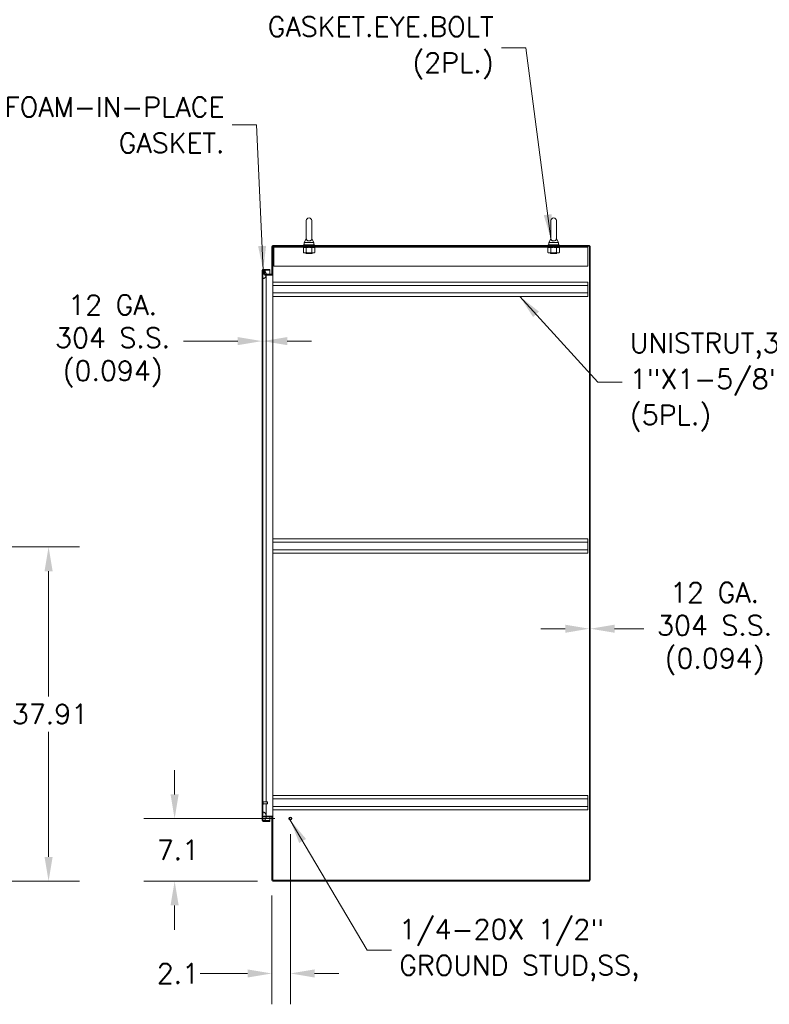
# Model space of a CAD drawing. Header units: inches. Extents: x 4 to 472, y 10 to 298.
# Tile 30 of 50: x 230 to 315, y 127 to 238. Entities that reach past the tile are written whole.
import ezdxf

# ---------------------------------------------------------------- set-up
doc = ezdxf.new("R2010")
doc.units = ezdxf.units.IN
doc.header["$LTSCALE"] = 28
doc.header["$MEASUREMENT"] = 0
for name, color, linetype, lineweight in [('Dimension (ANSI)', 7, 'Continuous', 5), ('Hatch (ANSI)', 7, 'Continuous', 5), ('Symbol (ANSI)', 7, 'Continuous', 5), ('Visible (ANSI)', 7, 'Continuous', 5)]:
    doc.layers.add(name, color=color, linetype=linetype, lineweight=lineweight)
doc.styles.add('ROMANS', font='romans.shx')
doc.dimstyles.new('Default (ANSI)', dxfattribs={"dimscale": 28, "dimtxt": 0.08, "dimasz": 0.098425, "dimexe": 0.125, "dimexo": 0.0625, "dimgap": 0.031496, "dimtad": 0, "dimtih": 1, "dimtoh": 1, "dimrnd": 1e-08, "dimzin": 0, "dimdsep": 46, "dimtxsty": 'ROMANS', "dimcen": 0.09, "dimdle": 0.393701, "dimclrd": 256, "dimclre": 256, "dimclrt": 256, "dimadec": 0, "dimazin": 0, "dimtfac": 1.25, "dimtofl": 0, "dimtmove": 0, "dimatfit": 3, "dimfxl": 0, "dimtolj": 1, "dimtzin": 0, "dimlwd": -1, "dimlwe": -1, "dimarcsym": 0})
doc.dimstyles.new('Default (ANSI)$7', dxfattribs={"dimscale": 28, "dimtxt": 0.08, "dimasz": 0.098425, "dimexe": 0.125, "dimexo": 0.0625, "dimgap": 0.031496, "dimtad": 0, "dimtih": 1, "dimtoh": 1, "dimrnd": 1e-08, "dimzin": 0, "dimdsep": 46, "dimtxsty": 'ROMANS', "dimcen": 0.09, "dimdle": 0.393701, "dimclrd": 256, "dimclre": 256, "dimclrt": 256, "dimadec": 0, "dimazin": 0, "dimtfac": 1.25, "dimtofl": 0, "dimtmove": 0, "dimatfit": 3, "dimfxl": 0, "dimtolj": 1, "dimtzin": 0, "dimlwd": -1, "dimlwe": -1, "dimarcsym": 0})

# ---------------------------------------------------------------- blocks, each defined once
blk = doc.blocks.new('*D8')
at = {"layer": 'Defpoints', "color": 0}
for p in [(212.74, 178.39), (215.61, 140.47), (233.47, 140.47)]:
    blk.add_point(p, dxfattribs=at)
at = {"layer": 'Dimension (ANSI)'}
for p, q in [((214.49, 178.39), (236.97, 178.39)), ((233.47, 175.63), (233.47, 161.43)), ((233.47, 143.23), (233.47, 157.43)), ((217.36, 140.47), (236.97, 140.47))]:
    blk.add_line(p, q, dxfattribs=at)
for points in [[(233.01, 175.63), (233.93, 175.63), (233.47, 178.39)], [(233.01, 143.23), (233.93, 143.23), (233.47, 140.47)]]:
    blk.add_solid(points, dxfattribs=at)
at = {"layer": 'Dimension (ANSI)', "insert": (229.31, 160.55), "char_height": 2.24, "attachment_point": 1, "style": 'ROMANS'}
blk.add_mtext('\\A1;37.91', dxfattribs=at)
blk = doc.blocks.new('*D25')
at = {"layer": 'Defpoints', "color": 0}
for p in [(294.93, 169.11), (294.83, 140.57), (294.93, 140.57)]:
    blk.add_point(p, dxfattribs=at)
at = {"layer": 'Dimension (ANSI)'}
for p, q in [((292.08, 169.11), (289.32, 169.11)), ((297.68, 169.11), (301, 169.11))]:
    blk.add_line(p, q, dxfattribs=at)
for points in [[(292.08, 169.57), (292.08, 168.65), (294.83, 169.11)], [(297.68, 169.57), (297.68, 168.65), (294.93, 169.11)]]:
    blk.add_solid(points, dxfattribs=at)
at = {"layer": 'Dimension (ANSI)', "insert": (309.03, 169.11), "char_height": 2.24, "attachment_point": 5, "style": 'ROMANS'}
blk.add_mtext('\\A1;12 GA.\\P304 S.S.\\P(0.094)', dxfattribs=at)
blk = doc.blocks.new('*D26')
at = {"layer": 'Defpoints', "color": 0}
for p in [(257.7, 201.74), (257.79, 201.74), (257.79, 201.74)]:
    blk.add_point(p, dxfattribs=at)
at = {"layer": 'Dimension (ANSI)'}
for p, q in [((254.94, 201.74), (248.77, 201.74)), ((260.55, 201.74), (263.31, 201.74))]:
    blk.add_line(p, q, dxfattribs=at)
for points in [[(254.94, 202.2), (254.94, 201.28), (257.7, 201.74)], [(260.55, 202.2), (260.55, 201.28), (257.79, 201.74)]]:
    blk.add_solid(points, dxfattribs=at)
at = {"layer": 'Dimension (ANSI)', "insert": (240.74, 201.74), "char_height": 2.24, "attachment_point": 5, "style": 'ROMANS'}
blk.add_mtext('\\A1;12 GA.\\P304 S.S.\\P(0.094)', dxfattribs=at)
blk = doc.blocks.new('*D32')
at = {"layer": 'Defpoints', "color": 0}
for p in [(260.9, 147.57), (258.8, 140.6), (258.8, 130)]:
    blk.add_point(p, dxfattribs=at)
at = {"layer": 'Dimension (ANSI)'}
for p, q in [((260.9, 145.82), (260.9, 126.5)), ((258.8, 138.85), (258.8, 126.5)), ((256.05, 130), (250.68, 130)), ((263.65, 130), (266.41, 130))]:
    blk.add_line(p, q, dxfattribs=at)
for points in [[(256.05, 130.46), (256.05, 129.54), (258.8, 130)], [(263.65, 130.46), (263.65, 129.54), (260.9, 130)]]:
    blk.add_solid(points, dxfattribs=at)
at = {"layer": 'Dimension (ANSI)', "insert": (245.75, 131.12), "char_height": 2.24, "attachment_point": 1, "style": 'ROMANS'}
blk.add_mtext('\\A1;2.1', dxfattribs=at)
blk = doc.blocks.new('*D33')
at = {"layer": 'Defpoints', "color": 0}
for p in [(260.9, 147.57), (247.77, 140.47), (258.93, 140.47)]:
    blk.add_point(p, dxfattribs=at)
at = {"layer": 'Dimension (ANSI)'}
for p, q in [((247.77, 150.32), (247.77, 153.08)), ((259.15, 147.57), (244.27, 147.57)), ((257.18, 140.47), (244.27, 140.47)), ((247.77, 137.72), (247.77, 134.96))]:
    blk.add_line(p, q, dxfattribs=at)
for points in [[(247.31, 150.32), (248.23, 150.32), (247.77, 147.57)], [(247.31, 137.72), (248.23, 137.72), (247.77, 140.47)]]:
    blk.add_solid(points, dxfattribs=at)
at = {"layer": 'Dimension (ANSI)', "insert": (245.75, 145.14), "char_height": 2.24, "attachment_point": 1, "style": 'ROMANS'}
blk.add_mtext('\\A1;7.1', dxfattribs=at)

msp = doc.modelspace()

# ---------------------------------------------------------------- hatches: boundary and pattern name
at = {"layer": 'Hatch (ANSI)'}
h = msp.add_hatch(dxfattribs=at)
h.set_pattern_fill('ANSI31', color=256, scale=28, style=0)
h.paths.add_polyline_path([(294.9265, 212.5058), (294.8328, 212.5058), (294.8328, 140.5682), (294.9265, 140.5682)])
h = msp.add_hatch(dxfattribs=at)
h.set_pattern_fill('ANSI31', color=256, scale=28, angle=75, style=0)
edge = h.paths.add_edge_path()
edge.add_line((257.8246, 209.7889), (257.8623, 209.7889))
edge.add_line((257.8623, 209.7889), (257.9184, 209.7889))
edge.add_line((257.9184, 209.7889), (258.5747, 209.7889))
edge.add_line((258.5747, 209.7889), (258.5747, 209.8826))
edge.add_line((258.5747, 209.8826), (257.8246, 209.8826))
edge.add_ellipse((257.8246, 209.7577), major_axis=(0, 0.1249), ratio=1, start_angle=0, end_angle=90)
edge.add_line((257.6997, 209.7577), (257.6997, 147.3826))
edge.add_ellipse((257.8246, 147.3826), major_axis=(-0.125, 0), ratio=1, start_angle=0, end_angle=90)
edge.add_line((257.8246, 147.2576), (258.5747, 147.2576))
edge.add_line((258.5747, 147.2576), (258.5747, 147.3513))
edge.add_line((258.5747, 147.3513), (257.9181, 147.3513))
edge.add_line((257.9181, 147.3513), (257.8626, 147.3513))
edge.add_line((257.8626, 147.3513), (257.8246, 147.3513))
edge.add_ellipse((257.8246, 147.3826), major_axis=(0, -0.0312), ratio=1, start_angle=270, end_angle=360, ccw=False)
edge.add_line((257.7934, 147.3826), (257.7934, 147.4452))
edge.add_line((257.7934, 147.4452), (257.7934, 148.1952))
edge.add_line((257.7934, 148.1952), (257.7934, 208.9452))
edge.add_line((257.7934, 208.9452), (257.7934, 209.6952))
edge.add_line((257.7934, 209.6952), (257.7934, 209.7577))
edge.add_ellipse((257.8246, 209.7577), major_axis=(-0.0312, 0), ratio=1, start_angle=270, end_angle=360, ccw=False)
h = msp.add_hatch(dxfattribs=at)
h.set_pattern_fill('ANSI31', color=256, scale=28, style=0)
edge = h.paths.add_edge_path()
edge.add_spline(control_points=[(258.1681, 147.8495), (258.166, 147.9068), (258.155, 147.9632), (258.1138, 148.0809), (258.0823, 148.1362), (258.0225, 148.2149), (257.9937, 148.2438), (257.9514, 148.274), (257.9352, 148.2834), (257.9184, 148.2889)], knot_values=[-0.99581467, -0.99581467, -0.99581467, -0.99581467, -0.71975792, -0.71975792, -0.39552384, -0.39552384, -0.13477068, -0.13477068, 0, 0, 0, 0], degree=3, periodic=0)
edge.add_spline(control_points=[(257.9184, 148.2889), (257.9116, 148.2911), (257.9047, 148.2928), (257.8912, 148.2943), (257.8847, 148.2942), (257.869, 148.292), (257.8603, 148.2889), (257.8418, 148.2779), (257.833, 148.2692), (257.8142, 148.2446), (257.8033, 148.2239), (257.7934, 148.1952)], knot_values=[-0.66474161, -0.66474161, -0.66474161, -0.66474161, -0.57741441, -0.57741441, -0.49716126, -0.49716126, -0.38165516, -0.38165516, -0.23171884, -0.23171884, 0, 0, 0, 0], degree=3, periodic=0)
edge.add_line((257.7934, 148.1952), (257.7934, 147.4452))
edge.add_spline(control_points=[(257.7934, 147.4452), (257.7986, 147.4304), (257.805, 147.4153), (257.8189, 147.3904), (257.8264, 147.3794), (257.8423, 147.3632), (257.8502, 147.3571), (257.8602, 147.3523), (257.8614, 147.3518), (257.8626, 147.3513)], knot_values=[-0.44890583, -0.44890583, -0.44890583, -0.44890583, -0.32901514, -0.32901514, -0.23109884, -0.23109884, -0.15593989, -0.15593989, -0.14619047, -0.14619047, -0.14619047, -0.14619047], degree=3, periodic=0)
edge.add_spline(control_points=[(257.8626, 147.3513), (257.8698, 147.3483), (257.8774, 147.3466), (257.8964, 147.3456), (257.9075, 147.3477), (257.9181, 147.3513)], knot_values=[-0.14619047, -0.14619047, -0.14619047, -0.14619047, -0.08592304, -0.08592304, -0.00077961, -0.00077961, -0.00077961, -0.00077961], degree=3, periodic=0)
edge.add_spline(control_points=[(257.9181, 147.3513), (257.9182, 147.3513), (257.9183, 147.3514), (257.9184, 147.3514)], knot_values=[-0.00077961, -0.00077961, -0.00077961, -0.00077961, 0, 0, 0, 0], degree=3, periodic=0)
edge.add_spline(control_points=[(257.9184, 147.3514), (257.9373, 147.358), (257.9554, 147.3698), (257.9911, 147.3987), (258.0099, 147.4186), (258.0623, 147.4826), (258.0988, 147.5421), (258.14, 147.647), (258.1559, 147.6963), (258.1636, 147.7558)], knot_values=[-2.39142184, -2.39142184, -2.39142184, -2.39142184, -2.05584565, -2.05584565, -1.62314239, -1.62314239, -0.67621084, -0.67621084, -0.17207965, -0.17207965, -0.17207965, -0.17207965], degree=3, periodic=0)
edge.add_line((258.1636, 147.7558), (257.8952, 147.7558))
edge.add_line((257.8952, 147.7558), (257.8952, 147.8495))
edge.add_line((257.8952, 147.8495), (258.1681, 147.8495))
edge = h.paths.add_edge_path()
edge.add_spline(control_points=[(257.9184, 208.8514), (257.938, 208.8579), (257.9569, 208.8696), (257.9943, 208.8982), (258.0139, 208.9179), (258.0688, 208.9823), (258.1055, 209.0412), (258.1432, 209.1416), (258.1548, 209.18), (258.1617, 209.2245)], knot_values=[-2.2571609, -2.2571609, -2.2571609, -2.2571609, -1.94215548, -1.94215548, -1.53828383, -1.53828383, -0.66024813, -0.66024813, -0.26207432, -0.26207432, -0.26207432, -0.26207432], degree=3, periodic=0)
edge.add_line((258.1617, 209.2245), (258.0201, 209.2245))
edge.add_ellipse((258.0201, 209.3494), major_axis=(-0.1249, 0), ratio=1, start_angle=0, end_angle=90, ccw=False)
edge.add_line((257.8952, 209.3494), (257.8952, 209.7245))
edge.add_line((257.8952, 209.7245), (257.9889, 209.7245))
edge.add_line((257.9889, 209.7245), (257.9889, 209.3494))
edge.add_ellipse((258.0201, 209.3494), major_axis=(-0.0312, 0), ratio=1, start_angle=0, end_angle=90)
edge.add_line((258.0201, 209.3182), (258.1684, 209.3182))
edge.add_spline(control_points=[(258.1684, 209.3182), (258.1684, 209.3188), (258.1684, 209.3195), (258.1684, 209.3202)], knot_values=[-0.00502394, -0.00502394, -0.00502394, -0.00502394, 0, 0, 0, 0], degree=3, periodic=0)
edge.add_spline(control_points=[(258.1684, 209.3202), (258.1672, 209.3892), (258.1532, 209.457), (258.1047, 209.5856), (258.0719, 209.6419), (258.0149, 209.7174), (257.9885, 209.7453), (257.9489, 209.7746), (257.934, 209.7835), (257.9184, 209.7889)], knot_values=[-1.04833024, -1.04833024, -1.04833024, -1.04833024, -0.71200089, -0.71200089, -0.37515008, -0.37515008, -0.12577875, -0.12577875, 0, 0, 0, 0], degree=3, periodic=0)
edge.add_spline(control_points=[(257.9184, 209.7889), (257.9119, 209.7911), (257.9053, 209.7928), (257.8923, 209.7944), (257.886, 209.7944), (257.8737, 209.7928), (257.8679, 209.7912), (257.8623, 209.7889)], knot_values=[-0.4962532, -0.4962532, -0.4962532, -0.4962532, -0.43721951, -0.43721951, -0.38256427, -0.38256427, -0.32963617, -0.32963617, -0.32963617, -0.32963617], degree=3, periodic=0)
edge.add_spline(control_points=[(257.8623, 209.7889), (257.8595, 209.7877), (257.8567, 209.7863), (257.8433, 209.7786), (257.8343, 209.7699), (257.8128, 209.7425), (257.8019, 209.7194), (257.7934, 209.6952)], knot_values=[-0.32963617, -0.32963617, -0.32963617, -0.32963617, -0.30224527, -0.30224527, -0.19591897, -0.19591897, 0, 0, 0, 0], degree=3, periodic=0)
edge.add_line((257.7934, 209.6952), (257.7934, 208.9452))
edge.add_spline(control_points=[(257.7934, 208.9452), (257.7984, 208.9306), (257.8044, 208.9158), (257.8178, 208.8912), (257.8251, 208.8804), (257.8406, 208.8641), (257.8483, 208.858), (257.8655, 208.8494), (257.8744, 208.8471), (257.8955, 208.8457), (257.9072, 208.8477), (257.9184, 208.8514)], knot_values=[-0.44947527, -0.44947527, -0.44947527, -0.44947527, -0.33212313, -0.33212313, -0.23597471, -0.23597471, -0.16082872, -0.16082872, -0.08966395, -0.08966395, 0, 0, 0, 0], degree=3, periodic=0)

# ---------------------------------------------------------------- linework, layer by layer
at = {"layer": 'Visible (ANSI)'}
for p, q in [((262.7133, 215.412), (262.7133, 213.352)), ((263.3333, 213.352), (263.3333, 215.412)), ((290.4603, 215.412), (290.4603, 213.352)), ((291.0803, 213.352), (291.0803, 215.412)), ((258.8015, 212.4745), (258.8015, 209.3494)), ((258.8952, 209.3494), (258.8952, 212.4745)), ((294.8328, 212.5995), (258.9264, 212.5995)), ((294.8328, 212.5058), (258.9264, 212.5058)), ((259.0187, 212.3808), (259.0187, 212.5058)), ((259.0187, 212.3808), (294.6437, 212.3808)), ((259.0187, 212.3808), (259.0187, 212.3652)), ((259.0187, 212.3652), (259.0187, 210.2558)), ((262.4608, 212.3808), (262.3737, 212.3306)), ((262.3737, 212.3306), (262.3737, 211.79)), ((263.6483, 212.662), (262.3983, 212.662)), ((262.3983, 212.662), (262.3983, 212.5995)), ((262.7133, 213.352), (262.4633, 212.912)), ((262.4633, 212.912), (263.5833, 212.912)), ((262.4633, 212.912), (262.4633, 212.662)), ((262.6985, 212.3306), (262.6985, 211.79)), ((263.3333, 213.352), (263.5833, 212.912)), ((263.348, 212.3306), (263.348, 211.79)), ((263.5833, 212.912), (263.5833, 212.662)), ((263.5858, 212.3808), (263.6728, 212.3306)), ((263.6483, 212.662), (263.6483, 212.5995)), ((263.6728, 212.3306), (263.6728, 211.79)), ((290.2078, 212.3808), (290.1207, 212.3306)), ((290.1207, 212.3306), (290.1207, 211.79)), ((291.3953, 212.662), (290.1453, 212.662)), ((290.1453, 212.662), (290.1453, 212.5995)), ((290.4603, 213.352), (290.2103, 212.912)), ((290.2103, 212.912), (291.3303, 212.912)), ((290.2103, 212.912), (290.2103, 212.662)), ((290.4455, 212.3306), (290.4455, 211.79)), ((291.0803, 213.352), (291.3303, 212.912)), ((291.095, 212.3306), (291.095, 211.79)), ((291.3303, 212.912), (291.3303, 212.662)), ((291.3328, 212.3808), (291.4198, 212.3306)), ((291.3953, 212.662), (291.3953, 212.5995)), ((291.4198, 212.3306), (291.4198, 211.79)), ((294.6437, 212.3808), (294.6437, 212.5058)), ((294.6437, 212.3808), (294.6437, 212.3652)), ((294.6437, 210.2558), (294.6437, 212.3652)), ((294.8328, 212.5058), (294.8328, 212.5995)), ((294.9265, 212.5058), (294.8328, 212.5058)), ((294.8328, 212.5058), (294.8328, 140.5682)), ((294.9265, 140.5682), (294.9265, 212.5058)), ((262.4608, 211.7398), (262.3737, 211.79)), ((262.4608, 211.7398), (262.5361, 211.7398)), ((262.5361, 211.7398), (263.0233, 211.7398)), ((262.6483, 211.7398), (262.6483, 211.7357)), ((263.3983, 211.7357), (262.6483, 211.7357)), ((262.7083, 211.7045), (262.6483, 211.7357)), ((262.7083, 211.6795), (262.6747, 211.662)), ((263.3718, 211.662), (262.6747, 211.662)), ((263.0233, 211.7398), (263.5104, 211.7398)), ((263.3382, 211.7045), (263.3983, 211.7357)), ((263.3382, 211.6795), (263.3718, 211.662)), ((263.3983, 211.7398), (263.3983, 211.7357)), ((263.5104, 211.7398), (263.5858, 211.7398)), ((263.5858, 211.7398), (263.6728, 211.79)), ((290.2078, 211.7398), (290.1207, 211.79)), ((290.2078, 211.7398), (290.2831, 211.7398)), ((290.2831, 211.7398), (290.7703, 211.7398)), ((290.3953, 211.7398), (290.3953, 211.7357)), ((291.1453, 211.7357), (290.3953, 211.7357)), ((290.4553, 211.7045), (290.3953, 211.7357)), ((290.4553, 211.6795), (290.4217, 211.662)), ((291.1188, 211.662), (290.4217, 211.662)), ((290.7703, 211.7398), (291.2574, 211.7398)), ((291.0852, 211.7045), (291.1453, 211.7357)), ((291.0852, 211.6795), (291.1188, 211.662)), ((291.1453, 211.7398), (291.1453, 211.7357)), ((291.2574, 211.7398), (291.3328, 211.7398)), ((291.3328, 211.7398), (291.4198, 211.79)), ((259.0187, 210.2558), (294.6437, 210.2558)), ((257.6997, 209.7577), (257.6997, 147.3826)), ((257.7934, 147.3826), (257.7934, 209.7577)), ((257.7934, 209.6952), (257.7934, 208.9452)), ((258.5747, 209.8826), (257.8246, 209.8826)), ((257.8246, 209.7889), (258.5747, 209.7889)), ((257.8246, 209.7779), (257.844, 209.7779)), ((257.9889, 209.7245), (257.8952, 209.7245)), ((257.8952, 209.7245), (257.8952, 209.3494)), ((257.9422, 209.7779), (258.5747, 209.7779)), ((257.9889, 209.7245), (257.9889, 209.3494)), ((258.0201, 209.3182), (258.7702, 209.3182)), ((258.7702, 209.2245), (258.0201, 209.2245)), ((258.1684, 209.2245), (258.1684, 208.8202)), ((258.5747, 209.7889), (258.5747, 209.8826)), ((258.5747, 209.3182), (258.5747, 209.7779)), ((258.8952, 209.2245), (258.7702, 209.2245)), ((258.8015, 209.3494), (258.8952, 209.3494)), ((258.8952, 209.3494), (258.8952, 209.2247)), ((258.8952, 209.2247), (258.9266, 209.2247)), ((258.8952, 209.2245), (258.8952, 147.8495)), ((258.8952, 209.2245), (258.9264, 209.2245)), ((258.9266, 209.2245), (258.9264, 209.2245)), ((258.9266, 209.2247), (258.9266, 209.2245)), ((258.1684, 208.8202), (258.1684, 149.4763)), ((294.6452, 208.4395), (258.8952, 208.4395)), ((294.6452, 208.0545), (258.8952, 208.0545)), ((294.6452, 208.4395), (294.6452, 208.0545)), ((294.6452, 207.1995), (294.6452, 208.0545)), ((294.6452, 207.1995), (258.8952, 207.1995)), ((294.6452, 206.8145), (258.8952, 206.8145)), ((294.6452, 207.1995), (294.6452, 206.8145)), ((294.6452, 179.3145), (258.8952, 179.3145)), ((294.6452, 178.9295), (258.8952, 178.9295)), ((294.6452, 179.3145), (294.6452, 178.9295)), ((294.6452, 178.0745), (294.6452, 178.9295)), ((294.6452, 178.0745), (258.8952, 178.0745)), ((294.6452, 177.6895), (258.8952, 177.6895)), ((294.6452, 178.0745), (294.6452, 177.6895)), ((294.6452, 150.1895), (258.8952, 150.1895)), ((294.6452, 149.8045), (258.8952, 149.8045)), ((294.6452, 150.1895), (294.6452, 149.8045)), ((294.6452, 148.9495), (294.6452, 149.8045)), ((257.8079, 149.5198), (257.8014, 149.5198)), ((257.8079, 149.1828), (257.8014, 149.1828)), ((257.8159, 149.5118), (257.8159, 149.1908)), ((258.2777, 149.4763), (257.8159, 149.4763)), ((258.2777, 149.2263), (257.8159, 149.2263)), ((258.1684, 149.2263), (258.1684, 148.3202)), ((258.2777, 149.2263), (258.2777, 149.4763)), ((258.2934, 149.4606), (258.2777, 149.4763)), ((258.2934, 149.242), (258.2777, 149.2263)), ((258.2934, 149.4606), (258.2934, 149.242)), ((294.6452, 148.9495), (258.8952, 148.9495)), ((294.6452, 148.9495), (294.6452, 148.5645)), ((257.7934, 148.1952), (257.7934, 147.4452)), ((257.8952, 147.8495), (258.7702, 147.8495)), ((257.8952, 147.7558), (257.8952, 147.8495)), ((258.7702, 147.7558), (257.8952, 147.7558)), ((258.1684, 148.3202), (258.1684, 147.8495)), ((258.5747, 147.3624), (258.5747, 147.7558)), ((258.7702, 147.8495), (258.8952, 147.8495)), ((258.8952, 147.7245), (258.8015, 147.7245)), ((258.8015, 147.7245), (258.8015, 140.5994)), ((294.6452, 148.5645), (258.8952, 148.5645)), ((258.8952, 147.8495), (258.9264, 147.8495)), ((258.9266, 147.8493), (258.8952, 147.8493)), ((258.8952, 147.8493), (258.8952, 147.7245)), ((258.8952, 147.7245), (258.8952, 140.5994)), ((258.9264, 147.8495), (258.9266, 147.8495)), ((258.9266, 147.8495), (258.9266, 147.8493)), ((257.8246, 147.3624), (257.8441, 147.3624)), ((258.5747, 147.3513), (257.8246, 147.3513)), ((257.8246, 147.2576), (258.5747, 147.2576)), ((257.9421, 147.3624), (258.5747, 147.3624)), ((258.5747, 147.2576), (258.5747, 147.3513)), ((294.8328, 140.5682), (258.9264, 140.5682)), ((294.8328, 140.4745), (258.9264, 140.4745)), ((294.8328, 140.5682), (294.9265, 140.5682)), ((294.8328, 140.4745), (294.8328, 140.5682))]:
    msp.add_line(p, q, dxfattribs=at)
for radius in [0.1685, 0.125, 0.1093]:
    msp.add_circle((260.8952, 147.5682), radius, dxfattribs=at)
for centre, radius, start, end in [((263.0233, 215.412), 0.31, 0, 180), ((290.7703, 215.412), 0.31, 0, 180), ((258.9264, 212.4745), 0.125, 90, 180), ((258.9264, 212.4745), 0.0313, 90, 180), ((262.7018, 211.692), 0.0141, 297.5, 62.5), ((263.3447, 211.692), 0.0141, 117.5, 242.5), ((290.4488, 211.692), 0.0141, 297.5, 62.5), ((291.0917, 211.692), 0.0141, 117.5, 242.5), ((257.8246, 209.7577), 0.1249, 90, 180), ((257.8246, 209.7577), 0.0312, 90, 180), ((258.0201, 209.3494), 0.1249, 180, 270), ((258.0201, 209.3494), 0.0312, 180, 270), ((258.7702, 209.3494), 0.125, 270, 0), ((258.7702, 209.3494), 0.0313, 270, 0), ((257.8014, 149.5118), 0.008, 90, 180), ((257.8014, 149.1908), 0.008, 180, 270), ((257.8079, 149.5118), 0.008, 0, 90), ((257.8079, 149.1908), 0.008, 270, 0), ((258.7702, 147.7245), 0.1249, 0, 90), ((258.7702, 147.7245), 0.0312, 0, 90), ((257.8246, 147.3826), 0.125, 180, 270), ((257.8246, 147.3826), 0.0312, 180, 270), ((258.9264, 140.5994), 0.125, 180, 270), ((258.9264, 140.5994), 0.0313, 180, 270)]:
    msp.add_arc(centre, radius, start, end, dxfattribs=at)
for points in [[(262.5361, 212.3808), (262.4608, 212.3808), (262.3737, 212.3306)], [(262.6985, 212.3306), (262.6115, 212.3808), (262.5361, 212.3808)], [(263.0233, 212.3808), (262.8725, 212.3808), (262.6985, 212.3306)], [(263.348, 212.3306), (263.174, 212.3808), (263.0233, 212.3808)], [(263.5104, 212.3808), (263.435, 212.3808), (263.348, 212.3306)], [(263.6728, 212.3306), (263.5858, 212.3808), (263.5104, 212.3808)], [(290.2831, 212.3808), (290.2078, 212.3808), (290.1207, 212.3306)], [(290.4455, 212.3306), (290.3585, 212.3808), (290.2831, 212.3808)], [(290.7703, 212.3808), (290.6195, 212.3808), (290.4455, 212.3306)], [(291.095, 212.3306), (290.921, 212.3808), (290.7703, 212.3808)], [(291.2574, 212.3808), (291.182, 212.3808), (291.095, 212.3306)], [(291.4198, 212.3306), (291.3328, 212.3808), (291.2574, 212.3808)], [(262.3737, 211.79), (262.4608, 211.7398), (262.5361, 211.7398)], [(262.5361, 211.7398), (262.6115, 211.7398), (262.6985, 211.79)], [(262.6985, 211.79), (262.8725, 211.7398), (263.0233, 211.7398)], [(263.0233, 211.7398), (263.174, 211.7398), (263.348, 211.79)], [(263.348, 211.79), (263.435, 211.7398), (263.5104, 211.7398)], [(263.5104, 211.7398), (263.5858, 211.7398), (263.6728, 211.79)], [(290.1207, 211.79), (290.2078, 211.7398), (290.2831, 211.7398)], [(290.2831, 211.7398), (290.3585, 211.7398), (290.4455, 211.79)], [(290.4455, 211.79), (290.6195, 211.7398), (290.7703, 211.7398)], [(290.7703, 211.7398), (290.921, 211.7398), (291.095, 211.79)], [(291.095, 211.79), (291.182, 211.7398), (291.2574, 211.7398)], [(291.2574, 211.7398), (291.3328, 211.7398), (291.4198, 211.79)]]:
    msp.add_rational_spline(points, [1, 1.0379548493, 1], degree=2, dxfattribs=at)
for points, knots in [([(263.3333, 213.352), (263.3333, 213.352), (263.3334, 213.3482), (263.3322, 213.3269), (263.3299, 213.3064), (263.3117, 213.2545), (263.2932, 213.2244), (263.2419, 213.1783), (263.2142, 213.1608), (263.1527, 213.1355), (263.1211, 213.1268), (263.0558, 213.1175), (263.0234, 213.1163), (262.9601, 213.1208), (262.9303, 213.1261), (262.8728, 213.1428), (262.8462, 213.1545), (262.796, 213.1846), (262.7743, 213.2038), (262.7349, 213.2526), (262.724, 213.2813), (262.714, 213.3238), (262.7134, 213.3421), (262.7133, 213.351), (262.7133, 213.352), (262.7133, 213.352)], [0, 0, 0, 0, 0.062924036, 0.062924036, 0.149070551, 0.149070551, 0.256105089, 0.256105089, 0.336115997, 0.336115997, 0.403282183, 0.403282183, 0.465369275, 0.465369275, 0.525647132, 0.525647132, 0.591433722, 0.591433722, 0.670793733, 0.670793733, 0.782590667, 0.782590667, 0.884723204, 0.884723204, 0.914238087, 0.914238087, 0.914238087, 0.914238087]), ([(291.0803, 213.352), (291.0803, 213.352), (291.0804, 213.3482), (291.0792, 213.3269), (291.0769, 213.3064), (291.0587, 213.2545), (291.0402, 213.2244), (290.9889, 213.1783), (290.9612, 213.1608), (290.8997, 213.1355), (290.8681, 213.1268), (290.8028, 213.1175), (290.7704, 213.1163), (290.7071, 213.1208), (290.6773, 213.1261), (290.6198, 213.1428), (290.5932, 213.1545), (290.543, 213.1846), (290.5213, 213.2038), (290.4819, 213.2526), (290.471, 213.2813), (290.461, 213.3238), (290.4604, 213.3421), (290.4603, 213.351), (290.4603, 213.352), (290.4603, 213.352)], [0, 0, 0, 0, 0.062924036, 0.062924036, 0.149070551, 0.149070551, 0.256105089, 0.256105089, 0.336115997, 0.336115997, 0.403282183, 0.403282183, 0.465369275, 0.465369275, 0.525647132, 0.525647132, 0.591433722, 0.591433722, 0.670793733, 0.670793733, 0.782590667, 0.782590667, 0.884723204, 0.884723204, 0.914238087, 0.914238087, 0.914238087, 0.914238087]), ([(257.9184, 209.7889), (257.9119, 209.7911), (257.9053, 209.7928), (257.8923, 209.7944), (257.886, 209.7944), (257.8705, 209.7924), (257.8619, 209.7894), (257.8433, 209.7786), (257.8343, 209.7699), (257.8128, 209.7425), (257.8019, 209.7194), (257.7934, 209.6952)], [-0.496253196, -0.496253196, -0.496253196, -0.496253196, -0.437219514, -0.437219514, -0.38256427, -0.38256427, -0.302245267, -0.302245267, -0.19591897, -0.19591897, 0, 0, 0, 0]), ([(257.7934, 209.7577), (257.7934, 209.764), (257.8065, 209.7704), (257.8219, 209.7767), (257.8228, 209.7771), (257.8237, 209.7775), (257.8246, 209.7779)], [0, 0, 0, 0, 1.48347479, 1.48347479, 1.48347479, 1.57079633, 1.57079633, 1.57079633, 1.57079633]), ([(257.7934, 208.9452), (257.7984, 208.9306), (257.8044, 208.9158), (257.8178, 208.8912), (257.8251, 208.8804), (257.8406, 208.8641), (257.8483, 208.858), (257.8655, 208.8494), (257.8744, 208.8471), (257.8955, 208.8457), (257.9072, 208.8477), (257.9184, 208.8514)], [-0.449475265, -0.449475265, -0.449475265, -0.449475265, -0.332123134, -0.332123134, -0.235974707, -0.235974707, -0.160828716, -0.160828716, -0.089663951, -0.089663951, 0, 0, 0, 0]), ([(258.1684, 209.3202), (258.1672, 209.3892), (258.1532, 209.457), (258.1047, 209.5856), (258.0719, 209.6419), (258.0149, 209.7174), (257.9885, 209.7453), (257.9489, 209.7746), (257.934, 209.7835), (257.9184, 209.7889)], [-1.04833024, -1.04833024, -1.04833024, -1.04833024, -0.71200089, -0.71200089, -0.37515008, -0.37515008, -0.12577875, -0.12577875, 0, 0, 0, 0]), ([(257.9184, 208.8514), (257.938, 208.8579), (257.9569, 208.8696), (257.9943, 208.8982), (258.0139, 208.9179), (258.0688, 208.9823), (258.1055, 209.0412), (258.1432, 209.1416), (258.1548, 209.18), (258.1617, 209.2245)], [-2.2571609, -2.2571609, -2.2571609, -2.2571609, -1.94215548, -1.94215548, -1.53828383, -1.53828383, -0.66024813, -0.66024813, -0.26207432, -0.26207432, -0.26207432, -0.26207432]), ([(257.9184, 148.2889), (257.9116, 148.2911), (257.9047, 148.2928), (257.8912, 148.2943), (257.8847, 148.2942), (257.869, 148.292), (257.8603, 148.2889), (257.8418, 148.2779), (257.833, 148.2692), (257.8142, 148.2446), (257.8033, 148.2239), (257.7934, 148.1952)], [-0.664741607, -0.664741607, -0.664741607, -0.664741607, -0.57741441, -0.57741441, -0.497161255, -0.497161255, -0.381655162, -0.381655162, -0.231718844, -0.231718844, 0, 0, 0, 0]), ([(258.1681, 147.8495), (258.166, 147.9068), (258.155, 147.9632), (258.1138, 148.0809), (258.0823, 148.1362), (258.0225, 148.2149), (257.9937, 148.2438), (257.9514, 148.274), (257.9352, 148.2834), (257.9184, 148.2889)], [-0.995814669, -0.995814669, -0.995814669, -0.995814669, -0.719757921, -0.719757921, -0.395523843, -0.395523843, -0.134770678, -0.134770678, 0, 0, 0, 0]), ([(257.9184, 147.3514), (257.9373, 147.358), (257.9554, 147.3698), (257.9911, 147.3987), (258.0099, 147.4186), (258.0623, 147.4826), (258.0988, 147.5421), (258.14, 147.647), (258.1559, 147.6963), (258.1636, 147.7558)], [-2.39142184, -2.39142184, -2.39142184, -2.39142184, -2.05584565, -2.05584565, -1.62314239, -1.62314239, -0.67621084, -0.67621084, -0.17207965, -0.17207965, -0.17207965, -0.17207965]), ([(257.7934, 147.4452), (257.7986, 147.4304), (257.805, 147.4153), (257.8189, 147.3904), (257.8264, 147.3794), (257.8423, 147.3632), (257.8502, 147.3571), (257.8674, 147.3489), (257.8761, 147.3467), (257.8965, 147.3456), (257.9077, 147.3477), (257.9184, 147.3514)], [-0.448905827, -0.448905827, -0.448905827, -0.448905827, -0.329015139, -0.329015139, -0.231098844, -0.231098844, -0.155939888, -0.155939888, -0.085923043, -0.085923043, 0, 0, 0, 0]), ([(257.7934, 147.3826), (257.7934, 147.3762), (257.8065, 147.3698), (257.8219, 147.3635), (257.8228, 147.3631), (257.8237, 147.3627), (257.8246, 147.3624)], [0, 0, 0, 0, 1.48347479, 1.48347479, 1.48347479, 1.57079633, 1.57079633, 1.57079633, 1.57079633])]:
    msp.add_open_spline(points, degree=3, knots=knots, dxfattribs=at)
for points in [[(257.8246, 209.7779), (257.8159, 209.777), (257.8073, 209.7761), (257.7988, 209.7752)], [(258.1684, 209.3182), (258.1684, 209.3188), (258.1684, 209.3195), (258.1684, 209.3202)], [(257.7987, 147.365), (257.8072, 147.3642), (257.8159, 147.3633), (257.8246, 147.3624)]]:
    msp.add_open_spline(points, degree=3, dxfattribs=at)

# ---------------------------------------------------------------- texts
at = {"layer": 'Symbol (ANSI)', "char_height": 2.24, "line_spacing_factor": 1.093904, "style": 'ROMANS'}
for s, insert, width, attachment_point in [('{\\fRomanS|b0|i0;\\H2.2400;GASKET.EYE.BOLT\\P(2PL.)}', (283.9662, 235.0031), 29.615592, 6), ('{\\fRomanS|b0|i0;\\H2.2400;FOAM-IN-PLACE\\PGASKET.}', (253.4258, 226.2638), 28.663771, 6), ('{\\fRomanS|b0|i0;\\H2.2400;UNISTRUT,304,SS.,\\P1"X1-5/8"X35.75"\\P\\fromans|b0|i0;\\H2.2400;(5PL.)}', (299.4215, 197.0706), 32.741214, 4), ('{\\fRomanS|b0|i0;\\H2.2400;1/4-20X 1/2"\\PGROUND STUD,SS, }', (273.2425, 132.628), 33.816486, 4)]:
    msp.add_mtext(s, dxfattribs=dict(at, insert=insert, width=width, attachment_point=attachment_point))

# ---------------------------------------------------------------- dimensions: what is measured, and where the dimension line sits
at = {"layer": 'Dimension (ANSI)'}
for base, p1, p2, picture, middle in [((257.7934, 201.7393), (257.6997, 201.7393), (257.7934, 201.7393), '*D26', (240.7394, 201.7393)), ((294.9265, 169.1103), (294.8328, 140.5682), (294.9265, 140.5682), '*D25', (309.0264, 169.1103))]:
    dim = msp.add_linear_dim(base=base, p1=p1, p2=p2, angle=180, text='12 GA.\\P304 S.S.\\P(<>)', dimstyle='Default (ANSI)', override={"dimgap": 0.031496, "dimtih": 0, "dimtoh": 0, "dimdec": 3, "dimse1": 1, "dimse2": 1, "dimtol": 0, "dimlim": 0, "dimtp": 0, "dimtm": 0, "dimtdec": 2, "dimatfit": 1}, dxfattribs=at)
    dim.commit()
    dim.dimension.update_dxf_attribs({"geometry": picture, "text_midpoint": middle, "dimtype": 160})
for base, p1, p2, angle, override, picture, middle in [((233.4717, 140.4745), (212.7417, 178.3874), (215.6142, 140.4745), 90, {"dimdec": 2, "dimtp": 0, "dimtm": 0, "dimtdec": 2, "dimatfit": 1}, '*D8', (233.4717, 159.431)), ((247.7731, 140.4745), (260.8952, 147.5682), (258.9264, 140.4745), 90, {"dimdec": 1, "dimtp": 0, "dimtm": 0, "dimtdec": 1, "dimatfit": 1}, '*D33', (247.7731, 144.0213)), ((258.8015, 130.0006), (260.8952, 147.5682), (258.8015, 140.5994), 180, {"dimtih": 0, "dimtoh": 0, "dimdec": 1, "dimtp": 0, "dimtm": 0, "dimtdec": 1, "dimatfit": 1}, '*D32', (247.7731, 130.0006))]:
    dim = msp.add_linear_dim(base=base, p1=p1, p2=p2, angle=angle, dimstyle='Default (ANSI)', override=override, dxfattribs=at)
    dim.commit()
    dim.dimension.update_dxf_attribs({"geometry": picture, "text_midpoint": middle, "dimtype": 160})

# ---------------------------------------------------------------- leaders
at = {"layer": 'Symbol (ANSI)', "annotation_type": 0, "has_hookline": 1}
for points, hookline_direction, text_width in [([(290.4603, 213.352), (287.604, 235.0031), (284.8481, 235.0031)], 1, 28.8713), ([(257.8246, 209.7779), (257.0636, 226.2638), (254.3077, 226.2638)], 1, 27.7145), ([(286.9256, 206.8145), (295.7837, 197.0706), (298.5396, 197.0706)], 0, 31.5587), ([(260.8952, 147.3997), (269.6047, 132.628), (272.3606, 132.628)], 0, 30.474)]:
    msp.add_leader(points, dimstyle='Default (ANSI)$7', override={"dimtad": 0}, dxfattribs=dict(at, hookline_direction=hookline_direction, text_width=text_width))

doc.saveas('drawing.dxf')
